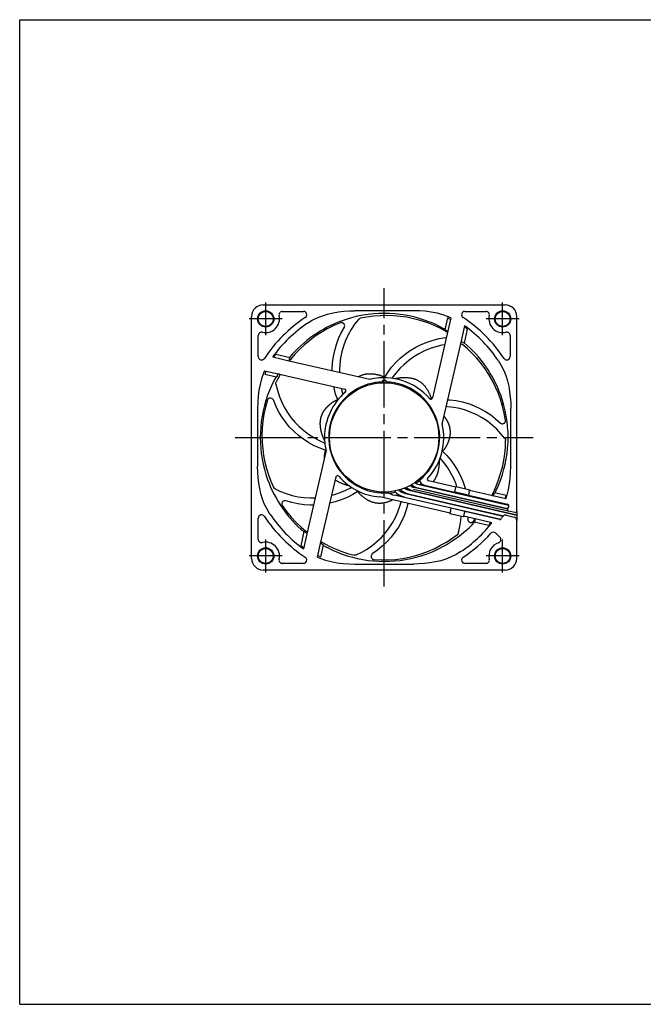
# Model space of a CAD drawing. Header units: millimetres. Extents: x 0 to 420, y 0 to 297.
# Tile 1 of 9: x 0 to 188, y 0 to 297. Entities that reach past the tile are written whole.
import ezdxf

# ---------------------------------------------------------------- set-up
doc = ezdxf.new("R2010")
doc.units = ezdxf.units.MM
doc.linetypes.add('CENTER', pattern=[27, 20, -2, 3, -2])
doc.linetypes.add('HS', pattern=[0])

msp = doc.modelspace()

# ---------------------------------------------------------------- linework, layer by layer
at = {"color": 7, "linetype": 'HS'}
for p, q in [((0, 297), (420, 297)), ((0, 0), (0, 297)), ((0, 0), (420, 0))]:
    msp.add_line(p, q, dxfattribs=at)
at = {"color": 7, "linetype": 'CENTER'}
for p, q in [((110, 126), (110, 216)), ((74.25, 201.8), (74.25, 211.7)), ((145.75, 201.8), (145.75, 211.7)), ((79.2, 206.75), (69.3, 206.75)), ((150.7, 206.75), (140.8, 206.75)), ((65, 171), (155, 171)), ((74.25, 130.3), (74.25, 140.2)), ((145.75, 130.3), (145.75, 140.2)), ((79.2, 135.25), (69.3, 135.25)), ((150.7, 135.25), (140.8, 135.25))]:
    msp.add_line(p, q, dxfattribs=at)
at = {"color": 7}
for p, q in [((73.5, 211), (146.5, 211)), ((79.25, 209), (85.64, 209)), ((118.81, 209.2), (101.19, 209.2)), ((134.36, 209), (140.75, 209)), ((70, 134.5), (70, 207.5)), ((130.12, 207.08), (124.54, 182.92)), ((129.08, 207.02), (128.27, 203.49)), ((150, 148.86), (150, 207.5)), ((134.28, 204.65), (133.24, 200.13)), ((135.08, 203.69), (134.1, 199.42)), ((72, 195.36), (72, 201.75)), ((133.24, 200.13), (127.52, 175.36)), ((148, 201.75), (148, 195.36)), ((77.31, 196.08), (81.58, 195.1)), ((76.35, 195.28), (80.87, 194.24)), ((80.87, 194.24), (105.64, 188.52)), ((73.92, 191.12), (78.04, 190.17)), ((73.98, 190.08), (77.51, 189.27)), ((78.04, 190.17), (98.08, 185.54)), ((109.5, 188.25), (110.5, 188.25)), ((109.5, 188.24), (109.5, 187.74)), ((110.5, 188.24), (110.5, 187.74)), ((71.8, 179.81), (71.8, 162.19)), ((148.2, 162.19), (148.2, 179.81)), ((110, 171), (110, 171)), ((86.76, 141.87), (92.48, 166.64)), ((90.83, 139.04), (95.46, 159.08)), ((131.67, 155.95), (123.39, 157.86)), ((117.5, 155.07), (150, 147.57)), ((118.76, 154.88), (150, 147.67)), ((118.89, 155.42), (147.38, 148.84)), ((119.01, 155.95), (147.21, 149.44)), ((120.28, 155.76), (147.26, 149.53)), ((120.52, 156.84), (147.56, 150.59)), ((122.14, 156.61), (131.33, 154.49)), ((131.33, 154.49), (131.56, 155.46)), ((135.42, 153.54), (131.33, 154.49)), ((131.56, 155.46), (131.66, 155.91)), ((131.66, 155.91), (131.72, 156.15)), ((131.72, 156.15), (135.81, 155.2)), ((135.65, 154.52), (135.42, 153.54)), ((135.65, 154.52), (135.75, 154.97)), ((135.81, 155.2), (135.75, 154.97)), ((142.83, 153.37), (135.76, 155.01)), ((129.87, 148.16), (108.71, 153.04)), ((130.21, 149.62), (113, 153.59)), ((116.18, 153.01), (145.17, 146.32)), ((116.43, 154.09), (145.89, 147.28)), ((117.25, 154), (145.99, 147.36)), ((135.42, 153.54), (147.25, 150.82)), ((146.71, 152.48), (142.83, 153.37)), ((146.84, 153.48), (143.3, 154.29)), ((129.98, 148.64), (129.88, 148.2)), ((129.98, 148.64), (130.21, 149.62)), ((134.3, 148.67), (130.21, 149.62)), ((134.3, 148.67), (134.08, 147.7)), ((144.78, 146.25), (134.3, 148.67)), ((149.4, 148.37), (147.57, 148.76)), ((150, 148.86), (150, 145.97)), ((72, 140.25), (72, 146.64)), ((129.83, 147.96), (129.88, 148.2)), ((133.92, 147.02), (129.83, 147.96)), ((133.97, 147.25), (133.92, 147.02)), ((137.9, 146.3), (133.96, 147.21)), ((134.08, 147.7), (133.97, 147.25)), ((142.53, 145.23), (137.9, 146.3)), ((146.84, 147.54), (149.24, 146.94)), ((150, 134.5), (150, 145.97)), ((84.92, 138.31), (85.9, 142.58)), ((141.5, 144.44), (137.12, 145.45)), ((85.72, 137.35), (86.76, 141.87)), ((143.66, 142.1), (144.9, 140.87)), ((89.88, 134.92), (90.83, 139.04)), ((90.92, 134.98), (91.73, 138.51)), ((146.5, 131), (73.5, 131)), ((85.64, 133), (79.25, 133)), ((101.19, 132.8), (118.81, 132.8)), ((140.75, 133), (134.36, 133))]:
    msp.add_line(p, q, dxfattribs=at)
for points in [[(86.88, 205.46), (88.31, 206.33), (89.8, 207.07), (91.35, 207.68), (92.94, 208.18), (94.56, 208.57), (96.2, 208.86), (97.86, 209.06), (99.52, 209.17), (101.19, 209.2)], [(130.12, 207.08), (129.41, 207.4), (127.71, 207.99), (125.96, 208.46), (124.2, 208.8), (122.41, 209.03), (120.61, 209.16), (118.81, 209.2)], [(96.85, 205.59), (94.79, 204.71), (92.83, 203.73), (90.97, 202.66), (89.2, 201.5), (87.53, 200.25), (85.95, 198.93), (84.46, 197.53), (83.06, 196.07), (81.74, 194.53), (81.46, 194.15)], [(102.21, 206.56), (101.06, 205.11), (100.03, 203.57), (99.12, 201.96), (98.34, 200.28), (97.69, 198.55), (97.18, 196.77), (96.8, 194.96), (96.57, 193.12), (96.47, 191.28), (96.49, 190.63)], [(97.96, 205.11), (97.89, 205.21), (97.8, 205.32), (97.69, 205.41), (97.57, 205.49), (97.43, 205.55), (97.3, 205.6), (97.16, 205.62), (97.02, 205.62), (96.93, 205.61)], [(102.21, 206.56), (102.46, 206.79), (102.77, 206.93)], [(128.85, 202.84), (126.87, 203.91), (124.89, 204.83), (122.89, 205.62), (120.88, 206.27), (118.86, 206.81), (116.84, 207.22), (114.82, 207.51), (112.8, 207.69), (110.78, 207.76), (108.77, 207.72), (106.77, 207.57), (104.78, 207.31), (102.77, 206.93)], [(94.32, 191.13), (94.31, 191.61), (94.42, 193.51), (94.67, 195.39), (95.06, 197.24), (95.59, 199.06), (96.26, 200.83), (97.06, 202.55), (98, 204.22)], [(129.08, 202.58), (129.06, 202.62), (128.97, 202.73), (128.91, 202.79)], [(110.09, 189), (111.1, 190.62), (112.24, 192.15), (113.5, 193.58), (114.87, 194.9), (116.33, 196.12), (117.88, 197.22), (119.51, 198.19), (121.2, 199.04), (122.96, 199.76), (124.76, 200.34), (126.6, 200.79), (128.49, 201.09)], [(133.03, 199.25), (133.28, 199.21), (133.59, 199.05)], [(146.65, 176.12), (146.25, 178.33), (145.73, 180.45), (145.1, 182.51), (144.36, 184.49), (143.52, 186.4), (142.58, 188.24), (141.55, 190), (140.43, 191.69), (139.23, 193.31), (137.94, 194.86), (136.58, 196.33), (135.13, 197.72), (133.59, 199.05)], [(128.24, 198.94), (127.42, 198.81), (125.62, 198.37), (123.86, 197.8), (122.15, 197.09), (120.5, 196.25), (118.92, 195.3), (117.42, 194.22), (116.01, 193.04), (114.7, 191.76), (113.49, 190.38), (112.33, 188.85)], [(144.46, 194.12), (145.33, 192.69), (146.07, 191.2), (146.68, 189.65), (147.18, 188.06), (147.57, 186.44), (147.86, 184.8), (148.06, 183.14), (148.17, 181.48), (148.2, 179.81)], [(73.92, 191.12), (73.6, 190.41), (73.01, 188.71), (72.54, 186.96), (72.2, 185.2), (71.97, 183.41), (71.84, 181.61), (71.8, 179.81)], [(102.2, 189.31), (102.34, 189.4), (102.5, 189.47), (102.65, 189.55), (102.8, 189.62), (102.95, 189.69), (103.11, 189.75), (103.26, 189.81), (103.41, 189.86), (103.57, 189.91), (103.72, 189.95), (103.87, 190), (104.03, 190.03), (104.19, 190.07), (104.35, 190.1), (104.51, 190.13), (104.68, 190.15), (104.85, 190.18), (105.02, 190.19), (105.19, 190.21), (105.36, 190.22), (105.51, 190.22), (105.66, 190.22), (105.81, 190.22), (105.97, 190.22), (106.12, 190.21), (106.28, 190.2), (106.45, 190.19), (106.61, 190.18), (106.78, 190.16), (106.96, 190.13), (107.13, 190.11), (107.29, 190.08), (107.44, 190.05), (107.61, 190.02), (107.78, 189.98), (107.94, 189.94), (108.08, 189.91), (108.27, 189.87), (108.45, 189.83), (108.58, 189.79), (108.71, 189.76), (108.77, 189.73), (108.89, 189.69), (109.09, 189.62), (109.27, 189.55), (109.41, 189.48), (109.54, 189.43), (109.65, 189.37), (109.74, 189.32), (109.84, 189.27), (109.93, 189.2), (110.01, 189.13), (110.06, 189.07), (110.07, 189)], [(77.34, 187.08), (77.32, 187.42), (77.4, 187.75)], [(78.64, 190.03), (78.36, 189.56), (77.4, 187.75)], [(113.12, 188.73), (113.3, 188.77), (113.48, 188.81), (113.66, 188.84), (113.84, 188.88), (114.02, 188.91), (114.21, 188.94), (114.4, 188.97), (114.59, 189), (114.77, 189.02), (114.94, 189.04), (115.11, 189.05), (115.3, 189.07), (115.5, 189.08), (115.7, 189.09), (115.89, 189.1), (116.08, 189.1), (116.26, 189.1), (116.44, 189.1), (116.61, 189.09), (116.78, 189.09), (116.94, 189.08), (117.09, 189.06), (117.26, 189.05), (117.45, 189.02), (117.63, 189), (117.81, 188.97), (117.98, 188.94), (118.16, 188.91), (118.32, 188.87), (118.49, 188.83), (118.65, 188.79), (118.81, 188.74), (118.97, 188.69), (119.12, 188.64), (119.29, 188.58), (119.45, 188.52), (119.61, 188.45), (119.77, 188.39), (119.92, 188.31), (120.07, 188.24), (120.22, 188.16), (120.36, 188.08), (120.5, 188), (120.64, 187.91), (120.77, 187.82), (120.9, 187.73), (121.03, 187.64), (121.16, 187.54), (121.29, 187.43), (121.41, 187.33), (121.53, 187.22), (121.66, 187.1), (121.78, 186.99), (121.9, 186.86), (122.01, 186.74), (122.13, 186.61), (122.23, 186.49), (122.32, 186.38), (122.42, 186.26), (122.51, 186.14), (122.61, 186.01), (122.7, 185.88), (122.79, 185.74), (122.88, 185.6), (122.97, 185.46), (123.06, 185.31), (123.15, 185.16), (123.23, 185.01), (123.3, 184.88), (123.38, 184.73), (123.46, 184.57), (123.52, 184.43), (123.58, 184.29), (123.67, 184.12), (123.75, 183.96), (123.81, 183.83), (123.86, 183.7), (123.88, 183.64), (123.92, 183.52), (123.99, 183.32), (124.05, 183.13), (124.09, 182.98), (124.12, 182.85), (124.15, 182.73), (124.16, 182.63), (124.18, 182.54)], [(77.34, 187.08), (77.76, 185.28), (78.32, 183.51), (79.01, 181.8), (79.84, 180.14), (80.79, 178.55), (81.86, 177.04), (83.04, 175.62), (84.33, 174.29), (85.71, 173.07), (87.18, 171.96), (88.72, 170.96), (90.33, 170.08), (92.08, 169.3)], [(95.98, 182.29), (95.35, 184.09), (94.87, 185.94), (94.8, 186.3)], [(97.02, 185.81), (97.5, 183.95)], [(98.09, 184.49), (98.17, 184.66), (98.25, 184.82), (98.33, 184.98), (98.41, 185.14), (98.45, 185.21)], [(74.76, 182.29), (74.16, 180.12), (73.7, 177.99), (73.38, 175.86), (73.19, 173.76), (73.12, 171.67), (73.17, 169.61), (73.33, 167.57), (73.6, 165.56), (73.99, 163.58), (74.47, 161.63), (75.07, 159.71), (75.76, 157.83), (76.58, 155.96)], [(75.82, 182.85), (75.7, 182.86), (75.56, 182.86), (75.42, 182.83), (75.28, 182.79), (75.15, 182.72), (75.03, 182.64), (74.93, 182.54), (74.84, 182.44), (74.8, 182.36)], [(92.43, 167.08), (90.63, 167.71), (88.89, 168.48), (87.21, 169.39), (85.62, 170.43), (84.1, 171.58), (82.69, 172.85), (81.37, 174.22), (80.17, 175.68), (79.08, 177.23), (78.11, 178.86), (77.27, 180.55), (76.55, 182.33)], [(92.02, 170.1), (92, 170.14), (91.98, 170.19), (91.96, 170.23), (91.94, 170.28), (91.92, 170.32), (91.9, 170.37), (91.87, 170.41), (91.85, 170.46), (91.83, 170.5), (91.81, 170.55), (91.79, 170.59), (91.77, 170.64), (91.75, 170.68), (91.73, 170.73), (91.71, 170.77), (91.69, 170.82), (91.67, 170.86), (91.65, 170.91), (91.64, 170.96), (91.62, 171), (91.6, 171.05), (91.58, 171.1), (91.56, 171.15), (91.54, 171.2), (91.52, 171.25), (91.5, 171.3), (91.48, 171.35), (91.46, 171.4), (91.44, 171.45), (91.42, 171.49), (91.41, 171.54), (91.39, 171.59), (91.37, 171.63), (91.36, 171.68), (91.34, 171.72), (91.33, 171.77), (91.31, 171.81), (91.3, 171.85), (91.28, 171.9), (91.27, 171.94), (91.26, 171.98), (91.24, 172.03), (91.22, 172.08), (91.21, 172.13), (91.19, 172.19), (91.18, 172.24), (91.16, 172.29), (91.14, 172.34), (91.13, 172.4), (91.12, 172.45), (91.1, 172.5), (91.09, 172.55), (91.07, 172.6), (91.06, 172.65), (91.05, 172.7), (91.04, 172.75), (91.02, 172.8), (91.01, 172.85), (91, 172.9), (90.99, 172.95), (90.98, 172.99), (90.97, 173.04), (90.96, 173.09), (90.95, 173.14), (90.94, 173.18), (90.93, 173.23), (90.92, 173.28), (90.91, 173.32), (90.9, 173.37), (90.89, 173.41), (90.88, 173.46), (90.87, 173.5), (90.87, 173.55), (90.86, 173.59), (90.85, 173.64), (90.84, 173.68), (90.84, 173.72), (90.83, 173.76), (90.82, 173.81), (90.82, 173.85), (90.81, 173.89), (90.81, 173.93), (90.8, 173.97), (90.8, 174.02), (90.79, 174.07), (90.78, 174.12), (90.78, 174.17), (90.77, 174.22), (90.77, 174.27), (90.76, 174.32), (90.76, 174.37), (90.75, 174.42), (90.75, 174.47), (90.75, 174.52), (90.74, 174.57), (90.74, 174.62), (90.74, 174.67), (90.74, 174.71), (90.73, 174.76), (90.73, 174.81), (90.73, 174.86), (90.73, 174.91), (90.73, 174.95), (90.73, 175), (90.73, 175.05), (90.73, 175.09), (90.73, 175.14), (90.73, 175.19), (90.73, 175.23), (90.73, 175.28), (90.73, 175.33), (90.73, 175.37), (90.73, 175.42), (90.73, 175.46), (90.74, 175.51), (90.74, 175.55), (90.74, 175.6), (90.74, 175.64), (90.75, 175.69), (90.75, 175.73), (90.75, 175.77), (90.76, 175.82), (90.76, 175.86), (90.76, 175.9), (90.77, 175.95), (90.77, 176), (90.78, 176.04), (90.79, 176.09), (90.79, 176.14), (90.8, 176.18), (90.8, 176.23), (90.81, 176.28), (90.82, 176.32), (90.83, 176.37), (90.83, 176.42), (90.84, 176.46), (90.85, 176.51), (90.86, 176.55), (90.87, 176.6), (90.88, 176.64), (90.88, 176.69), (90.89, 176.73), (90.9, 176.78), (90.91, 176.82), (90.92, 176.87), (90.94, 176.91), (90.95, 176.96), (90.96, 177), (90.97, 177.04), (90.98, 177.09), (90.99, 177.13), (91.01, 177.17), (91.02, 177.22), (91.03, 177.26), (91.04, 177.3), (91.06, 177.35), (91.07, 177.39), (91.08, 177.43), (91.1, 177.47), (91.11, 177.51), (91.13, 177.55), (91.14, 177.6), (91.16, 177.64), (91.17, 177.68), (91.19, 177.72), (91.2, 177.76), (91.22, 177.8), (91.24, 177.84), (91.25, 177.88), (91.27, 177.92), (91.29, 177.96), (91.3, 178), (91.32, 178.04), (91.34, 178.08), (91.36, 178.12), (91.37, 178.16), (91.39, 178.2), (91.41, 178.24), (91.43, 178.28), (91.45, 178.32), (91.47, 178.36), (91.49, 178.39), (91.51, 178.43), (91.53, 178.47), (91.55, 178.51), (91.58, 178.55), (91.6, 178.59), (91.62, 178.63), (91.64, 178.67), (91.66, 178.71), (91.69, 178.75), (91.71, 178.79), (91.73, 178.83), (91.76, 178.87), (91.78, 178.91), (91.81, 178.94), (91.83, 178.98), (91.86, 179.02), (91.88, 179.06), (91.91, 179.1), (91.93, 179.14), (91.96, 179.18), (91.99, 179.22), (92.01, 179.25), (92.04, 179.29), (92.07, 179.33), (92.09, 179.37), (92.12, 179.4), (92.14, 179.44), (92.17, 179.47), (92.19, 179.5), (92.22, 179.53), (92.24, 179.56), (92.26, 179.59), (92.29, 179.63), (92.32, 179.66), (92.34, 179.69), (92.37, 179.72), (92.39, 179.75), (92.42, 179.79), (92.45, 179.82), (92.48, 179.85), (92.5, 179.88), (92.53, 179.92), (92.56, 179.95), (92.59, 179.98), (92.62, 180.01), (92.65, 180.05), (92.68, 180.08), (92.71, 180.11), (92.74, 180.14), (92.77, 180.18), (92.8, 180.21), (92.83, 180.24), (92.86, 180.27), (92.89, 180.31), (92.93, 180.34), (92.96, 180.37), (92.99, 180.4), (93.02, 180.44), (93.06, 180.47), (93.09, 180.5), (93.13, 180.53), (93.16, 180.57), (93.2, 180.6), (93.23, 180.63), (93.27, 180.66), (93.3, 180.7), (93.34, 180.73), (93.37, 180.76), (93.4, 180.78), (93.43, 180.81), (93.46, 180.84), (93.49, 180.87), (93.53, 180.89), (93.56, 180.92), (93.6, 180.95), (93.63, 180.98), (93.67, 181.01), (93.7, 181.04), (93.74, 181.07), (93.78, 181.1), (93.82, 181.13), (93.85, 181.16), (93.88, 181.18), (93.91, 181.21), (93.94, 181.23), (93.98, 181.25), (94.01, 181.28), (94.04, 181.3), (94.08, 181.33), (94.12, 181.36), (94.17, 181.41), (94.22, 181.46), (94.26, 181.49), (94.29, 181.51), (94.32, 181.53), (94.35, 181.56), (94.38, 181.58), (94.41, 181.6), (94.44, 181.62), (94.47, 181.64), (94.5, 181.66), (94.53, 181.68), (94.55, 181.7), (94.56, 181.7), (94.57, 181.71), (94.59, 181.72), (94.62, 181.74), (94.65, 181.76), (94.68, 181.78), (94.72, 181.8), (94.76, 181.83), (94.81, 181.86), (94.87, 181.89), (94.93, 181.93), (94.98, 181.95), (95.02, 181.98), (95.05, 182), (95.09, 182.02), (95.13, 182.04), (95.17, 182.06), (95.2, 182.08), (95.24, 182.09), (95.27, 182.11), (95.3, 182.13), (95.33, 182.14), (95.36, 182.16), (95.39, 182.17), (95.42, 182.18), (95.45, 182.19), (95.47, 182.21), (95.5, 182.22), (95.52, 182.23), (95.55, 182.24), (95.58, 182.25), (95.61, 182.26), (95.64, 182.27), (95.67, 182.28), (95.7, 182.29), (95.73, 182.29), (95.76, 182.3), (95.79, 182.31), (95.82, 182.31), (95.84, 182.32), (95.87, 182.32), (95.89, 182.32), (95.9, 182.31), (95.92, 182.31), (95.94, 182.3), (95.96, 182.29), (95.97, 182.28)], [(129.14, 182.37), (129.83, 182.34), (131.72, 182.1), (133.58, 181.71), (135.41, 181.18), (137.19, 180.52), (138.91, 179.72), (140.56, 178.8), (142.14, 177.76), (143.63, 176.6), (145.06, 175.31)], [(146.4, 170.68), (145.24, 172.12), (143.97, 173.47), (142.6, 174.71), (141.14, 175.85), (139.6, 176.87), (137.98, 177.77), (136.29, 178.53), (134.56, 179.17), (132.78, 179.67), (130.98, 180.04), (129.16, 180.27), (128.66, 180.29)], [(128, 177.46), (128, 177.46), (128.03, 177.42), (128.07, 177.38), (128.09, 177.34), (128.12, 177.3), (128.15, 177.27), (128.18, 177.23), (128.21, 177.19), (128.24, 177.15), (128.27, 177.12), (128.29, 177.08), (128.32, 177.04), (128.34, 177.01), (128.37, 176.97), (128.4, 176.93), (128.42, 176.9), (128.45, 176.86), (128.47, 176.83), (128.49, 176.79), (128.52, 176.76), (128.54, 176.72), (128.56, 176.69), (128.59, 176.65), (128.61, 176.61), (128.64, 176.57), (128.67, 176.52), (128.7, 176.48), (128.72, 176.44), (128.75, 176.4), (128.77, 176.35), (128.8, 176.31), (128.82, 176.27), (128.85, 176.22), (128.87, 176.18), (128.9, 176.14), (128.92, 176.1), (128.94, 176.05), (128.97, 176.01), (128.99, 175.97), (129.01, 175.93), (129.03, 175.88), (129.06, 175.84), (129.08, 175.8), (129.1, 175.76), (129.12, 175.72), (129.14, 175.67), (129.16, 175.63), (129.18, 175.59), (129.2, 175.55), (129.22, 175.51), (129.24, 175.46), (129.26, 175.42), (129.28, 175.38), (129.29, 175.34), (129.31, 175.3), (129.33, 175.26), (129.35, 175.21), (129.36, 175.17), (129.38, 175.13), (129.4, 175.09), (129.41, 175.05), (129.43, 175.01), (129.44, 174.97), (129.46, 174.93), (129.47, 174.89), (129.49, 174.84), (129.51, 174.8), (129.52, 174.75), (129.54, 174.71), (129.55, 174.66), (129.56, 174.62), (129.58, 174.57), (129.59, 174.53), (129.61, 174.48), (129.62, 174.44), (129.63, 174.39), (129.64, 174.35), (129.66, 174.3), (129.67, 174.26), (129.68, 174.21), (129.69, 174.17), (129.7, 174.12), (129.71, 174.08), (129.72, 174.03), (129.73, 173.99), (129.74, 173.95), (129.75, 173.9), (129.76, 173.86), (129.77, 173.81), (129.78, 173.77), (129.78, 173.72), (129.79, 173.68), (129.8, 173.63), (129.81, 173.59), (129.81, 173.55), (129.82, 173.5), (129.83, 173.46), (129.83, 173.41), (129.84, 173.37), (129.84, 173.33), (129.85, 173.28), (129.85, 173.24), (129.86, 173.2), (129.86, 173.15), (129.86, 173.11), (129.87, 173.07), (129.87, 173.02), (129.87, 172.98), (129.88, 172.94), (129.88, 172.89), (129.88, 172.85), (129.88, 172.81), (129.88, 172.76), (129.88, 172.72), (129.89, 172.68), (129.89, 172.63), (129.89, 172.59), (129.89, 172.55), (129.89, 172.5), (129.89, 172.46), (129.88, 172.41), (129.88, 172.37), (129.88, 172.32), (129.88, 172.28), (129.88, 172.23), (129.88, 172.19), (129.87, 172.14), (129.87, 172.1), (129.87, 172.05), (129.87, 172.01), (129.86, 171.96), (129.86, 171.92), (129.85, 171.87), (129.85, 171.83), (129.84, 171.78), (129.84, 171.74), (129.83, 171.69), (129.83, 171.64), (129.82, 171.6), (129.82, 171.55), (129.81, 171.51), (129.8, 171.46), (129.8, 171.41), (129.79, 171.37), (129.78, 171.32), (129.77, 171.28), (129.76, 171.23), (129.76, 171.19), (129.75, 171.15), (129.74, 171.11), (129.73, 171.07), (129.72, 171.03), (129.72, 170.99), (129.71, 170.95), (129.7, 170.91), (129.69, 170.87), (129.68, 170.83), (129.67, 170.79), (129.66, 170.75), (129.65, 170.71), (129.64, 170.67), (129.63, 170.63), (129.62, 170.59), (129.61, 170.55), (129.6, 170.51), (129.58, 170.46), (129.57, 170.42), (129.56, 170.38), (129.55, 170.34), (129.53, 170.29), (129.52, 170.25), (129.51, 170.21), (129.49, 170.17), (129.48, 170.12), (129.46, 170.08), (129.45, 170.04), (129.44, 169.99), (129.42, 169.95), (129.4, 169.91), (129.39, 169.86), (129.37, 169.82), (129.36, 169.78), (129.34, 169.73), (129.32, 169.69), (129.31, 169.64), (129.29, 169.6), (129.27, 169.55), (129.25, 169.51), (129.23, 169.46), (129.22, 169.43), (129.2, 169.39), (129.19, 169.35), (129.17, 169.31), (129.15, 169.27), (129.13, 169.23), (129.12, 169.19), (129.1, 169.15), (129.08, 169.11), (129.06, 169.07), (129.04, 169.03), (129.02, 168.98), (129, 168.94), (128.98, 168.89), (128.96, 168.85), (128.94, 168.82), (128.92, 168.78), (128.91, 168.75), (128.89, 168.71), (128.87, 168.68), (128.85, 168.64), (128.83, 168.6), (128.81, 168.55), (128.78, 168.49), (128.75, 168.42), (128.73, 168.38), (128.72, 168.35), (128.7, 168.31), (128.68, 168.28), (128.66, 168.24), (128.64, 168.21), (128.63, 168.19), (128.61, 168.15), (128.59, 168.12), (128.57, 168.09), (128.56, 168.07), (128.56, 168.06), (128.55, 168.04), (128.53, 168.02), (128.52, 168), (128.5, 167.97), (128.48, 167.94), (128.45, 167.9), (128.43, 167.85), (128.39, 167.81), (128.36, 167.75), (128.32, 167.7), (128.29, 167.65), (128.26, 167.61), (128.24, 167.58), (128.21, 167.54), (128.19, 167.51), (128.16, 167.47), (128.14, 167.44), (128.12, 167.41), (128.09, 167.38), (128.07, 167.35), (128.05, 167.33), (128.03, 167.3), (128.01, 167.27), (127.99, 167.25), (127.97, 167.23), (127.95, 167.21), (127.93, 167.19), (127.91, 167.17), (127.89, 167.15), (127.87, 167.12), (127.85, 167.1), (127.83, 167.08), (127.81, 167.06), (127.78, 167.04), (127.76, 167.02), (127.74, 167), (127.71, 166.98), (127.69, 166.96), (127.66, 166.95), (127.64, 166.94), (127.63, 166.93), (127.61, 166.92), (127.59, 166.92), (127.57, 166.92), (127.55, 166.92), (127.53, 166.92)], [(145.93, 175.15), (146.05, 175.2), (146.17, 175.26), (146.29, 175.34), (146.4, 175.45), (146.48, 175.56), (146.56, 175.69), (146.61, 175.82), (146.64, 175.95), (146.65, 176.04)], [(142.45, 153.46), (142.94, 154.4), (143.79, 156.27), (144.52, 158.18), (145.15, 160.11), (145.67, 162.06), (146.07, 164.03), (146.37, 166.01), (146.56, 168.01), (146.64, 170.05)], [(146.4, 170.68), (146.57, 170.39), (146.64, 170.05)], [(91.99, 164.51), (91.99, 164.61), (91.99, 164.77), (91.99, 164.92), (91.99, 165.11), (91.99, 165.29), (91.99, 165.43), (92, 165.57), (92.01, 165.63), (92.02, 165.76), (92.05, 165.97), (92.08, 166.16), (92.11, 166.32), (92.14, 166.45), (92.17, 166.57), (92.19, 166.67), (92.23, 166.77), (92.27, 166.88), (92.32, 166.98), (92.37, 167.04), (92.43, 167.07)], [(127.53, 166.91), (128.88, 165.56), (130.12, 164.11), (131.23, 162.56), (132.22, 160.94), (133.08, 159.24), (133.81, 157.48), (134.4, 155.68), (134.43, 155.52)], [(126.59, 164.01), (126.59, 163.96), (126.59, 163.91), (126.59, 163.86), (126.59, 163.81), (126.59, 163.76), (126.59, 163.71), (126.58, 163.66), (126.58, 163.62), (126.58, 163.57), (126.58, 163.52), (126.58, 163.47), (126.58, 163.42), (126.58, 163.37), (126.58, 163.32), (126.57, 163.27), (126.57, 163.22), (126.57, 163.17), (126.57, 163.12), (126.57, 163.07), (126.56, 163.02), (126.56, 162.97), (126.56, 162.91), (126.55, 162.86), (126.55, 162.81), (126.54, 162.75), (126.54, 162.7), (126.54, 162.65), (126.53, 162.6), (126.53, 162.55), (126.52, 162.49), (126.52, 162.45), (126.51, 162.4), (126.51, 162.35), (126.5, 162.3), (126.5, 162.25), (126.49, 162.21), (126.49, 162.16), (126.48, 162.12), (126.47, 162.07), (126.47, 162.03), (126.46, 161.98), (126.46, 161.93), (126.45, 161.88), (126.44, 161.82), (126.43, 161.77), (126.42, 161.72), (126.41, 161.66), (126.41, 161.61), (126.4, 161.56), (126.39, 161.5), (126.38, 161.45), (126.37, 161.4), (126.36, 161.35), (126.35, 161.3), (126.34, 161.25), (126.33, 161.2), (126.32, 161.15), (126.31, 161.1), (126.3, 161.05), (126.29, 161), (126.27, 160.95), (126.26, 160.9), (126.25, 160.85), (126.24, 160.81), (126.23, 160.76), (126.22, 160.71), (126.21, 160.67), (126.19, 160.62), (126.18, 160.58), (126.17, 160.53), (126.16, 160.49), (126.15, 160.45), (126.13, 160.4), (126.12, 160.36), (126.11, 160.32), (126.1, 160.27), (126.08, 160.23), (126.07, 160.19), (126.06, 160.15), (126.05, 160.11), (126.03, 160.07), (126.02, 160.03), (126.01, 159.99), (125.99, 159.94), (125.97, 159.9), (125.96, 159.85), (125.94, 159.8), (125.92, 159.75), (125.91, 159.71), (125.89, 159.66), (125.87, 159.61), (125.85, 159.57), (125.84, 159.52), (125.82, 159.48), (125.8, 159.43), (125.78, 159.38), (125.76, 159.34), (125.74, 159.3), (125.73, 159.25), (125.71, 159.21), (125.69, 159.16), (125.67, 159.12), (125.65, 159.08), (125.63, 159.03), (125.61, 158.99), (125.59, 158.95), (125.57, 158.91), (125.55, 158.87), (125.53, 158.82), (125.51, 158.78), (125.49, 158.74), (125.46, 158.7), (125.44, 158.66), (125.42, 158.62), (125.4, 158.58), (125.38, 158.54), (125.36, 158.5), (125.34, 158.46), (125.31, 158.42), (125.29, 158.39), (125.27, 158.35), (125.25, 158.31), (125.23, 158.27), (125.2, 158.24), (125.18, 158.2), (125.15, 158.16), (125.13, 158.12), (125.1, 158.08), (125.08, 158.04), (125.05, 158), (125.03, 157.96), (125, 157.92), (124.97, 157.88), (124.95, 157.84), (124.92, 157.8), (124.89, 157.77), (124.86, 157.73), (124.84, 157.69), (124.81, 157.65), (124.78, 157.62), (124.75, 157.58), (124.73, 157.55)], [(131.97, 156.09), (131.7, 156.89), (130.99, 158.6), (130.15, 160.23), (129.19, 161.8), (128.12, 163.29), (126.88, 164.76)], [(75.54, 147.88), (74.67, 149.31), (73.93, 150.8), (73.32, 152.35), (72.82, 153.94), (72.43, 155.56), (72.14, 157.2), (71.94, 158.86), (71.83, 160.52), (71.8, 162.19)], [(146.71, 152.48), (147.1, 153.64), (147.52, 155.32), (147.83, 157.02), (148.04, 158.74), (148.16, 160.46), (148.2, 162.19)], [(99.5, 156.38), (99.32, 156.42), (99.14, 156.47), (98.96, 156.51), (98.79, 156.56), (98.61, 156.61), (98.43, 156.66), (98.24, 156.72), (98.06, 156.78), (97.88, 156.84), (97.72, 156.89), (97.56, 156.95), (97.38, 157.02), (97.2, 157.09), (97.01, 157.17), (96.84, 157.25), (96.67, 157.33), (96.51, 157.41), (96.35, 157.49), (96.19, 157.57), (96.05, 157.65), (95.91, 157.72), (95.77, 157.8), (95.63, 157.89), (95.47, 157.99), (95.32, 158.09), (95.24, 158.15)], [(77.07, 155.49), (76.79, 155.69), (76.58, 155.96)], [(77.07, 155.49), (78.74, 154.7), (80.46, 154.04), (82.24, 153.51), (84.05, 153.12), (85.88, 152.87), (87.73, 152.77), (89.29, 152.8)], [(102.11, 154.82), (100.49, 153.8), (98.8, 152.92), (97.05, 152.18), (95.25, 151.58), (93.63, 151.17)], [(94.18, 153.54), (95.02, 153.75), (96.76, 154.34), (98.45, 155.05), (100.16, 155.93)], [(112.57, 152.15), (112.41, 152.07), (112.24, 151.99), (112.08, 151.91), (111.93, 151.84), (111.77, 151.78), (111.63, 151.72), (111.48, 151.66), (111.33, 151.61), (111.16, 151.54), (110.98, 151.49), (110.81, 151.44), (110.64, 151.39), (110.47, 151.34), (110.3, 151.3), (110.14, 151.26), (109.97, 151.23), (109.81, 151.2), (109.65, 151.18), (109.49, 151.16), (109.32, 151.14), (109.15, 151.12), (108.98, 151.11), (108.81, 151.1), (108.64, 151.1), (108.48, 151.1), (108.31, 151.1), (108.15, 151.11), (107.99, 151.12), (107.83, 151.14), (107.67, 151.16), (107.51, 151.18), (107.36, 151.21), (107.2, 151.24), (107.05, 151.28), (106.89, 151.32), (106.73, 151.36), (106.57, 151.41), (106.42, 151.46), (106.26, 151.51), (106.1, 151.57), (105.94, 151.63), (105.79, 151.7), (105.65, 151.76), (105.52, 151.82), (105.39, 151.89), (105.25, 151.96), (105.11, 152.03), (104.97, 152.11), (104.83, 152.19), (104.69, 152.28), (104.55, 152.37), (104.4, 152.47), (104.26, 152.57), (104.13, 152.66), (104.01, 152.75), (103.88, 152.85), (103.74, 152.96), (103.62, 153.05), (103.51, 153.15), (103.34, 153.28), (103.21, 153.37), (103.11, 153.46), (103.01, 153.55), (102.97, 153.6), (102.87, 153.69), (102.73, 153.85), (102.6, 153.99), (102.5, 154.1), (102.41, 154.21), (102.34, 154.3), (102.28, 154.38), (102.22, 154.47), (102.16, 154.57), (102.12, 154.67), (102.11, 154.75), (102.12, 154.82)], [(79.43, 151.67), (79.34, 151.58), (79.26, 151.47), (79.19, 151.34), (79.14, 151.2), (79.11, 151.06), (79.1, 150.92), (79.11, 150.77), (79.14, 150.65), (79.17, 150.56)], [(88.78, 150.61), (87.74, 150.6), (85.85, 150.71), (83.97, 150.97), (82.12, 151.37), (80.28, 151.91)], [(101.59, 135.58), (103.25, 136.39), (104.85, 137.33), (106.37, 138.39), (107.8, 139.56), (109.14, 140.84), (110.37, 142.22), (111.49, 143.69), (112.5, 145.24), (113.39, 146.86), (114.15, 148.54), (114.77, 150.26), (115.14, 151.56)], [(79.2, 150.49), (80.52, 148.67), (81.91, 146.98), (83.37, 145.4), (84.9, 143.94), (86.48, 142.58), (86.76, 142.37)], [(117.18, 151.09), (117.15, 150.97), (116.64, 149.14), (115.99, 147.35), (115.2, 145.62), (114.27, 143.96), (113.23, 142.37), (112.07, 140.87), (110.8, 139.47), (109.43, 138.16), (107.97, 136.96), (106.4, 135.87)], [(132.45, 142.34), (132.85, 144.15), (133.11, 145.98), (133.19, 147.18)], [(135.26, 146.91), (135.22, 146.28)], [(136.85, 145.54), (137.42, 146.19)], [(135.65, 145.5), (135.76, 145.43), (135.88, 145.37), (136.02, 145.34), (136.17, 145.32), (136.31, 145.32), (136.46, 145.34), (136.59, 145.39), (136.71, 145.44), (136.79, 145.49)], [(106.84, 134.13), (109.08, 134.03), (111.27, 134.06), (113.41, 134.22), (115.5, 134.5), (117.56, 134.9), (119.55, 135.4), (121.5, 136.01), (123.4, 136.73), (125.25, 137.54), (127.04, 138.45), (128.78, 139.45), (130.46, 140.55), (132.1, 141.76)], [(132.45, 142.34), (132.32, 142.03), (132.1, 141.76)], [(90.94, 139.52), (91.56, 139.15), (93.35, 138.22), (95.18, 137.38), (97.04, 136.65), (98.95, 136.02), (100.92, 135.49)], [(89.88, 134.92), (90.59, 134.6), (92.29, 134.01), (94.04, 133.54), (95.8, 133.2), (97.59, 132.97), (99.39, 132.84), (101.19, 132.8)], [(101.59, 135.58), (101.26, 135.48), (100.92, 135.49)], [(106.05, 135.04), (106.07, 134.92), (106.1, 134.79), (106.16, 134.65), (106.24, 134.53), (106.33, 134.42), (106.44, 134.32), (106.55, 134.24), (106.67, 134.18), (106.76, 134.15)], [(133.12, 136.54), (131.69, 135.67), (130.2, 134.93), (128.65, 134.32), (127.06, 133.82), (125.44, 133.43), (123.8, 133.14), (122.14, 132.94), (120.48, 132.83), (118.81, 132.8)]]:
    msp.add_lwpolyline(points, dxfattribs=at)
for centre, radius in [((74.25, 206.75), 2.45), ((74.25, 206.75), 2.25), ((145.75, 206.75), 2.45), ((145.75, 206.75), 2.25), ((110, 171), 16.5), ((74.25, 135.25), 2.45), ((74.25, 135.25), 2.25), ((145.75, 135.25), 2.45), ((145.75, 135.25), 2.25)]:
    msp.add_circle(centre, radius, dxfattribs=at)
for centre, radius, start, end in [((73.5, 207.5), 3.5, 90, 180), ((146.5, 207.5), 3.5, 0, 90), ((79.25, 208), 1, 90, 194.047), ((85.64, 208), 1, 303.3618, 90), ((110, 171), 37.4, 90, 109.8482), ((110, 171), 37.4, 70.1518, 90), ((134.36, 208), 1, 90, 236.6382), ((140.75, 208), 1, 345.953, 90), ((74.25, 206.75), 4.15, 255.953, 14.047), ((110, 171), 43.3, 123.3618, 146.6382), ((110, 171), 41.5, 123.8567, 144.1897), ((110, 171), 37.4, 109.8482, 139.8115), ((97.08, 204.66), 0.956, 98.5079, 103.3698), ((97.08, 204.62), 1, 336.2653, 29.3417), ((110, 171), 37.4, 60.713, 70.1518), ((120.94, 187.88), 20.8, 64.1392, 66.9504), ((110, 171), 43.3, 33.3618, 56.6382), ((145.75, 206.75), 4.15, 165.953, 284.047), ((73, 201.75), 1, 75.953, 180), ((110, 171), 37.27, 59.6118, 60.6551), ((128.6, 202.72), 0.5, 347, 59.6118), ((128.26, 202.09), 0.956, 47.0793, 51.9412), ((110, 171), 41.2, 52.4966, 54.0158), ((110, 171), 41.5, 33.8567, 54.1897), ((147, 201.75), 1, 0, 104.047), ((128.23, 202.06), 1, 284.8367, 302.404), ((133.54, 199.23), 0.5, 50.1747, 167), ((110, 171), 37.26, 49.7009, 50.1747), ((110, 171), 37.4, 19.8482, 49.8115), ((110, 171), 41.2, 142.4966, 144.0158), ((73, 195.36), 1, 180, 326.6382), ((81.77, 194.54), 0.5, 140.1747, 257), ((110, 171), 37.26, 139.7009, 140.1747), ((147, 195.36), 1, 213.3618, 0), ((93.12, 181.94), 20.81, 154.1403, 156.9505), ((78.28, 189.6), 0.5, 77, 149.6118), ((110, 171), 37.4, 150.713, 160.1518), ((110, 171), 37.27, 149.6118, 150.6551), ((110, 171), 16.75, 91.7106, 274.2962), ((105.75, 189.01), 0.5, 257, 283.2734), ((110, 171), 18, 40.5594, 103.2734), ((110, 171), 16.75, 309.4868, 88.2894), ((110, 171), 18, 130.5594, 180), ((97.97, 185.06), 0.5, 310.5594, 77), ((110, 171), 37.4, 160.1518, 180), ((75.62, 181.88), 0.956, 149.9365, 154.7984), ((75.66, 181.86), 1, 27.6939, 80.7702), ((124.06, 183.03), 0.5, 220.5594, 347), ((110, 171), 37.4, 360, 19.8482), ((128.01, 175.25), 0.5, 167, 193.2734), ((145.65, 176.11), 1, 233.4082, 286.4845), ((145.69, 176.11), 0.956, 355.6508, 0.5127), ((110, 171), 18, 316.8611, 13.2734), ((110, 171), 37.4, 180, 199.8482), ((110, 171), 18, 180, 193.2734), ((110, 171), 37.4, 340.1518, 360), ((91.99, 166.75), 0.5, 347, 13.2734), ((110, 171), 37.4, 199.8482, 229.8115), ((95.94, 158.97), 0.5, 40.5594, 167), ((110, 171), 18, 220.5594, 265.6659), ((110, 171), 16.85, 304.8014, 309.3362), ((122.59, 158.56), 2, 185.8399, 194.0974), ((122.59, 158.56), 2, 194.0974, 257), ((123.5, 158.35), 0.5, 136.8611, 257), ((110, 171), 37.4, 333.4087, 340.1518), ((114.35, 159.44), 6, 234.9343, 238.9209), ((110, 171), 16.85, 274.7866, 281.6205), ((117.55, 158.96), 6.1, 223.0572, 257), ((117.55, 158.96), 5, 230.63, 257), ((110, 171), 16.85, 286.3151, 288.0464), ((118.4, 158.97), 5.1, 226.8485, 257), ((118.4, 158.97), 4, 235.3368, 257), ((110, 171), 16.85, 292.6618, 294.5133), ((119.91, 159.85), 5.1, 230.5901, 257), ((119.91, 159.85), 4, 238.0351, 257), ((110, 171), 17.85, 296.1901, 296.9414), ((110, 171), 16.85, 298.9503, 300.6134), ((121.42, 160.73), 5.1, 231.8248, 257), ((121.42, 160.73), 4, 237.5699, 257), ((110, 171), 17.85, 301.9417, 302.6036), ((110, 171), 17.85, 307.1636, 308.9137), ((80.1, 150.93), 1, 79.1224, 132.1988), ((108.6, 152.55), 0.5, 77, 85.6659), ((114.35, 159.44), 6, 238.9209, 257), ((110, 171), 17.85, 281.1397, 284.406), ((110, 171), 17.85, 289.723, 290.7525), ((142.57, 153.95), 0.5, 257, 332.3634), ((110, 171), 37.26, 332.3634, 333.3567), ((124.91, 160.46), 23.01, 339.8368, 342.3401), ((80.06, 150.91), 0.956, 201.3651, 206.2269), ((110, 171), 39.7, 326.6059, 326.7598), ((110, 171), 39.7, 328.4429, 328.5951), ((110, 171), 39.7, 330.2604, 330.4798), ((147.67, 149.25), 0.5, 149.9952, 258.0805), ((110, 171), 43, 329.9952, 330.8959), ((147.13, 150.33), 0.5, 330.8959, 77), ((149.5, 148.86), 0.5, 258.0805, 0), ((73, 146.64), 1, 33.3618, 180), ((110, 171), 43.3, 213.3618, 236.6382), ((110, 171), 41.5, 213.8567, 234.1897), ((136.22, 146.32), 1, 181.9796, 235.0559), ((136.25, 146.28), 0.956, 304.2222, 309.0841), ((136.96, 146.01), 0.5, 317.1641, 77), ((110, 171), 37.26, 316.7177, 317.1641), ((110, 171), 39.7, 322.7765, 323.0204), ((110, 171), 39.7, 324.7466, 324.9025), ((144.9, 146.74), 0.5, 257, 325.1918), ((110, 171), 43, 325.1918, 326.2748), ((146.6, 146.57), 1, 76.0589, 146.2748), ((149, 145.97), 1, 0, 76.0589), ((110, 171), 37.26, 229.7009, 230.1747), ((86.46, 142.77), 0.5, 230.1747, 347), ((110, 171), 37.4, 289.8482, 316.8428), ((110, 171), 41.5, 303.8567, 321.6184), ((110, 171), 41.2, 319.8703, 321.4222), ((73, 140.25), 1, 180, 284.047), ((110, 171), 43.3, 303.3618, 318.069), ((142.96, 141.4), 1, 45, 138.069), ((144.19, 140.16), 1, 287.5782, 45), ((74.25, 135.25), 4.15, 345.953, 104.047), ((110, 171), 41.2, 232.4966, 234.0158), ((91.4, 139.28), 0.5, 167, 239.6118), ((110, 171), 37.27, 239.6118, 240.6551), ((110, 171), 37.4, 240.713, 250.1518), ((145.75, 135.25), 4.15, 107.5782, 194.047), ((73.5, 134.5), 3.5, 180, 270), ((79.25, 134), 1, 165.953, 270), ((85.64, 134), 1, 270, 56.6382), ((99.06, 154.12), 20.8, 244.1392, 246.9504), ((110, 171), 37.4, 250.1518, 270), ((107.05, 135.11), 1, 130.551, 183.6274), ((107.04, 135.06), 0.956, 252.7936, 257.6555), ((110, 171), 37.4, 270, 289.8482), ((134.36, 134), 1, 123.3618, 270), ((140.75, 134), 1, 270, 14.047), ((146.5, 134.5), 3.5, 270, 0)]:
    msp.add_arc(centre, radius, start, end, dxfattribs=at)

doc.saveas('drawing.dxf')
